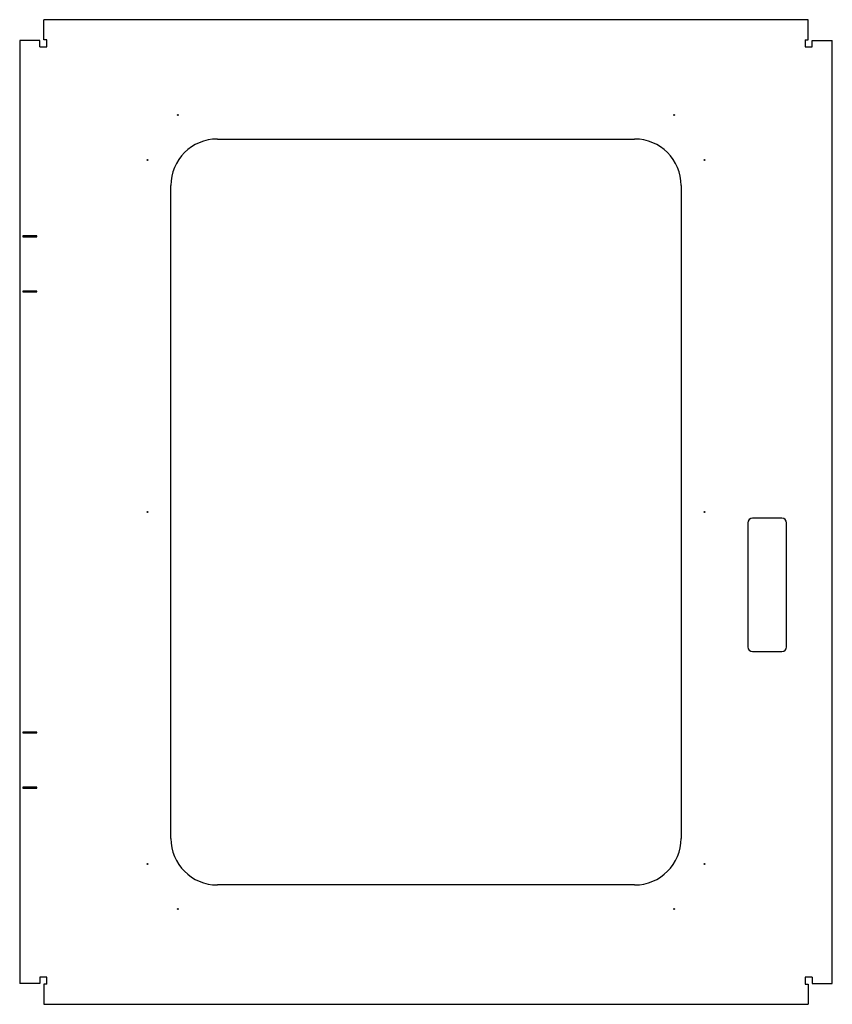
# Model space of a CAD drawing. Header units: millimetres. Extents: x 15 to 539, y -8 to 627.
import ezdxf

# ---------------------------------------------------------------- set-up
doc = ezdxf.new("R2010")
doc.units = ezdxf.units.MM

msp = doc.modelspace()

# ---------------------------------------------------------------- linework, layer by layer
at = {"color": 7, "linetype": 'Continuous', "lineweight": 25}
for p, q in [((523.7, 627.06), (30.9, 627.06)), ((30.9, 614.06), (30.9, 627.06)), ((523.7, 614.06), (523.7, 627.06)), ((28.34, 613.6), (15.34, 613.6)), ((15.34, 613.6), (15.34, 5.6)), ((28.34, 609.6), (28.34, 613.6)), ((28.34, 609.6), (32.8, 609.6)), ((32.8, 614.06), (30.9, 614.06)), ((32.8, 609.6), (32.8, 614.06)), ((521.8, 614.06), (521.8, 609.6)), ((521.8, 614.06), (523.7, 614.06)), ((521.8, 609.6), (526.26, 609.6)), ((526.26, 613.6), (539.26, 613.6)), ((526.26, 609.6), (526.26, 613.6)), ((539.26, 5.6), (539.26, 613.6)), ((142.8, 550.1), (411.8, 550.1)), ((112.8, 99.1), (112.8, 520.1)), ((441.8, 520.1), (441.8, 99.1)), ((17.34, 487.6), (17.34, 487.1)), ((26.34, 487.6), (17.34, 487.6)), ((17.34, 487.1), (26.34, 487.1)), ((26.34, 487.1), (26.34, 487.6)), ((17.34, 452.1), (17.34, 451.6)), ((26.34, 452.1), (17.34, 452.1)), ((17.34, 451.6), (26.34, 451.6)), ((26.34, 451.6), (26.34, 452.1)), ((506.8, 305.6), (487.8, 305.6)), ((484.8, 302.6), (484.8, 222.6)), ((509.8, 222.6), (509.8, 302.6)), ((487.8, 219.6), (506.8, 219.6)), ((17.34, 167.6), (17.34, 167.1)), ((26.34, 167.6), (17.34, 167.6)), ((17.34, 167.1), (26.34, 167.1)), ((26.34, 167.1), (26.34, 167.6)), ((17.34, 132.1), (17.34, 131.6)), ((26.34, 132.1), (17.34, 132.1)), ((17.34, 131.6), (26.34, 131.6)), ((26.34, 131.6), (26.34, 132.1)), ((411.8, 69.1), (142.8, 69.1)), ((28.34, 9.6), (28.34, 5.6)), ((32.8, 9.6), (28.34, 9.6)), ((32.8, 5.14), (32.8, 9.6)), ((521.8, 9.6), (521.8, 5.14)), ((526.26, 9.6), (521.8, 9.6)), ((526.26, 9.6), (526.26, 5.6)), ((28.34, 5.6), (15.34, 5.6)), ((32.8, 5.14), (30.9, 5.14)), ((30.9, 5.14), (30.9, -7.86)), ((521.8, 5.14), (523.7, 5.14)), ((523.7, 5.14), (523.7, -7.86)), ((526.26, 5.6), (539.26, 5.6)), ((30.9, -7.86), (523.7, -7.86))]:
    msp.add_line(p, q, dxfattribs=at)
for centre in [(117.3, 565.6), (437.3, 565.6), (97.8, 536.6), (456.8, 536.6), (97.8, 309.6), (456.8, 309.6), (97.8, 82.6), (456.8, 82.6), (117.3, 53.6), (437.3, 53.6)]:
    msp.add_circle(centre, 0.25, dxfattribs=at)
for centre, radius, start, end in [((142.8, 520.1), 30, 90, 180), ((411.8, 520.1), 30, 0, 90), ((487.8, 302.6), 3, 90, 180), ((506.8, 302.6), 3, 0, 90), ((487.8, 222.6), 3, 180, 270), ((506.8, 222.6), 3, 270, 0), ((142.8, 99.1), 30, 180, 270), ((411.8, 99.1), 30, 270, 0)]:
    msp.add_arc(centre, radius, start, end, dxfattribs=at)

doc.saveas('drawing.dxf')
